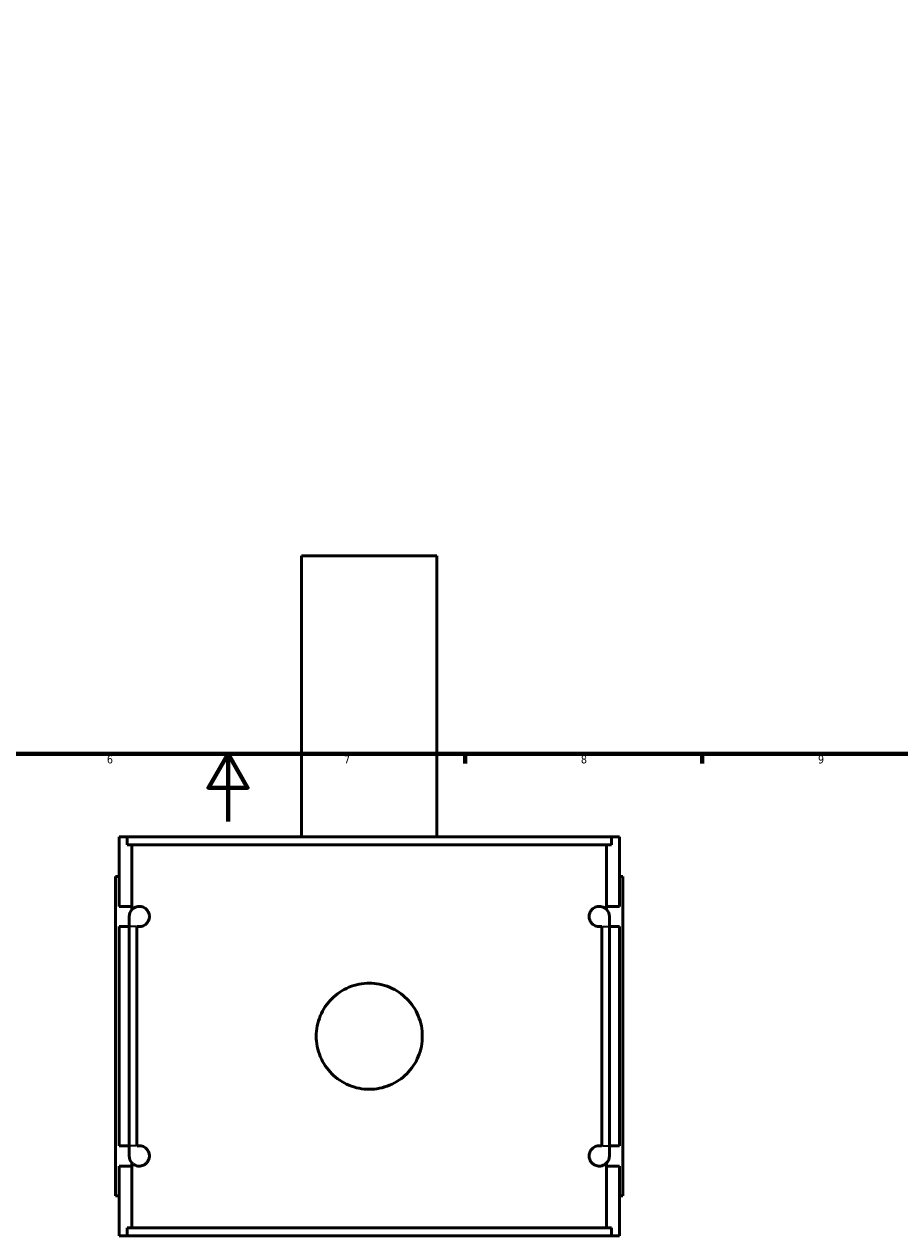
# Model space of a CAD drawing. Header units: millimetres. Extents: x -260 to 981, y -122 to 1159.
# Tile 3 of 8: x 360 to 619, y -122 to 236. Entities that reach past the tile are written whole.
import ezdxf

# ---------------------------------------------------------------- set-up
doc = ezdxf.new("R2010")
doc.units = ezdxf.units.MM
for name, color, linetype, lineweight in [('Border (ANSI)', 7, 'Continuous', 70), ('Visible (ANSI)', 7, 'Continuous', 50), ('Visible Narrow (ANSI)', 7, 'Continuous', 35)]:
    doc.layers.add(name, color=color, linetype=linetype, lineweight=lineweight)
doc.styles.add('Note Text (ANSI)', font='tahoma.ttf')

# ---------------------------------------------------------------- blocks, each defined once
blk = doc.blocks.new('Borders Default Border')
at = {"layer": 'Border (ANSI)'}
for p, q in [((490.58, 20), (490.58, 17.2)), ((560.67, 20), (560.67, 17.2))]:
    blk.add_line(p, q, dxfattribs=at)
at = {"layer": 'Border (ANSI)', "flags": 128}
for points in [[(20, 20), (20, 574), (821, 574), (821, 20), (20, 20)], [(420.5, 0), (420.5, 20), (414.73, 10), (426.27, 10), (420.5, 20)]]:
    blk.add_lwpolyline(points, dxfattribs=at)
at = {"layer": 'Border (ANSI)', "color": 5, "true_color": 0x0000ff, "char_height": 2.4, "attachment_point": 7, "style": 'Note Text (ANSI)'}
for s, insert in [('6', (384.69, 17.15)), ('7', (454.8, 17.2)), ('8', (524.84, 17.15)), ('9', (594.92, 17.15))]:
    blk.add_mtext(s, dxfattribs=dict(at, insert=insert))

msp = doc.modelspace()

# ---------------------------------------------------------------- linework, layer by layer
at = {"layer": 'Visible (ANSI)'}
for p, q in [((482.27, 78.53), (442.27, 78.53)), ((442.27, -4.47), (442.27, 78.53)), ((482.27, -4.47), (482.27, 78.53)), ((388.27, -4.47), (390.65, -4.47)), ((388.27, -25.07), (388.27, -4.47)), ((533.9, -4.47), (390.65, -4.47)), ((390.65, -6.83), (390.65, -4.47)), ((390.65, -6.83), (533.9, -6.83)), ((392.11, -25.07), (392.11, -6.83)), ((532.44, -25.07), (532.44, -6.83)), ((533.9, -4.47), (536.27, -4.47)), ((533.9, -4.47), (533.9, -6.83)), ((536.27, -25.07), (536.27, -4.47)), ((388.27, -16.27), (387.27, -16.27)), ((387.27, -110.67), (387.27, -16.27)), ((536.27, -16.27), (537.27, -16.27)), ((537.27, -110.67), (537.27, -16.27)), ((388.27, -25.07), (392.11, -25.07)), ((392.11, -25.99), (392.11, -25.07)), ((532.44, -25.99), (532.44, -25.07)), ((532.44, -25.07), (536.27, -25.07)), ((391.27, -28.07), (391.27, -31.07)), ((533.27, -31.07), (533.27, -28.07)), ((388.27, -95.87), (388.27, -31.07)), ((391.27, -31.07), (388.27, -31.07)), ((391.27, -95.87), (391.27, -31.07)), ((393.53, -31.07), (393.53, -95.87)), ((531.02, -95.87), (531.02, -31.07)), ((536.27, -31.07), (533.27, -31.07)), ((533.27, -31.07), (533.27, -95.87)), ((536.27, -95.87), (536.27, -31.07)), ((388.27, -95.87), (391.27, -95.87)), ((391.27, -95.87), (391.27, -98.87)), ((533.27, -95.87), (536.27, -95.87)), ((533.27, -98.87), (533.27, -95.87)), ((388.27, -122.47), (388.27, -101.87)), ((392.11, -101.87), (388.27, -101.87)), ((392.11, -101.87), (392.11, -100.95)), ((392.11, -120.11), (392.11, -101.87)), ((532.44, -101.87), (532.44, -100.95)), ((532.44, -120.11), (532.44, -101.87)), ((536.27, -101.87), (532.44, -101.87)), ((536.27, -122.47), (536.27, -101.87)), ((387.27, -110.67), (388.27, -110.67)), ((537.27, -110.67), (536.27, -110.67)), ((390.65, -120.11), (533.9, -120.11)), ((390.65, -122.47), (390.65, -120.11)), ((533.9, -120.11), (533.9, -122.47)), ((390.65, -122.47), (388.27, -122.47)), ((533.9, -122.47), (390.65, -122.47)), ((536.27, -122.47), (533.9, -122.47))]:
    msp.add_line(p, q, dxfattribs=at)
for centre, start, end in [((394.27, -28.07), 136.2041, 180), ((530.27, -28.07), 0, 43.7959), ((394.27, -98.87), 180, 223.7959), ((530.27, -98.87), 316.2041, 0)]:
    msp.add_arc(centre, 3, start, end, dxfattribs=at)
for points, knots in [([(392.11, -25.99), (392.3, -25.79), (392.52, -25.62), (393.21, -25.22), (393.73, -25.07), (394.62, -25.07), (395.04, -25.13), (395.68, -25.41), (395.9, -25.54), (396.34, -25.88), (396.55, -26.08), (396.87, -26.56), (397, -26.79), (397.16, -27.22), (397.2, -27.38), (397.26, -27.71), (397.27, -27.89), (397.27, -28.26), (397.26, -28.43), (397.2, -28.76), (397.16, -28.92), (397, -29.35), (396.87, -29.59), (396.55, -30.06), (396.34, -30.27), (395.9, -30.6), (395.68, -30.73), (395.04, -31.01), (394.62, -31.07), (394.02, -31.07), (393.77, -31.04), (393.53, -30.98)], [0.568463, 0.568463, 0.568463, 0.568463, 0.857378, 0.857378, 1.38035, 1.38035, 1.721593, 1.721593, 1.892214, 1.892214, 2.062836, 2.062836, 2.173445, 2.173445, 2.228749, 2.228749, 2.284054, 2.284054, 2.339358, 2.339358, 2.394663, 2.394663, 2.505272, 2.505272, 2.675893, 2.675893, 2.846515, 2.846515, 3.187758, 3.187758, 3.434099, 3.434099, 3.434099, 3.434099]), ([(531.02, -30.98), (530.78, -31.04), (530.53, -31.07), (529.92, -31.07), (529.51, -31.01), (528.86, -30.73), (528.64, -30.6), (528.21, -30.27), (528, -30.06), (527.67, -29.59), (527.54, -29.35), (527.39, -28.92), (527.35, -28.76), (527.29, -28.43), (527.27, -28.26), (527.27, -27.89), (527.29, -27.71), (527.35, -27.38), (527.39, -27.22), (527.54, -26.79), (527.67, -26.56), (528, -26.08), (528.21, -25.88), (528.64, -25.54), (528.86, -25.41), (529.51, -25.13), (529.92, -25.07), (530.81, -25.07), (531.34, -25.22), (532.02, -25.62), (532.25, -25.79), (532.44, -25.99)], [1.134009, 1.134009, 1.134009, 1.134009, 1.38035, 1.38035, 1.721593, 1.721593, 1.892214, 1.892214, 2.062836, 2.062836, 2.173445, 2.173445, 2.228749, 2.228749, 2.284054, 2.284054, 2.339358, 2.339358, 2.394663, 2.394663, 2.505272, 2.505272, 2.675893, 2.675893, 2.846515, 2.846515, 3.187758, 3.187758, 3.71073, 3.71073, 3.999645, 3.999645, 3.999645, 3.999645]), ([(477.95, -63.47), (477.95, -64.46), (477.86, -65.48), (477.46, -67.51), (477.16, -68.52), (476.36, -70.45), (475.86, -71.37), (474.71, -73.08), (474.05, -73.86), (472.67, -75.25), (471.88, -75.9), (470.17, -77.06), (469.25, -77.55), (467.32, -78.35), (466.31, -78.66), (464.28, -79.06), (463.26, -79.15), (461.29, -79.15), (460.26, -79.06), (458.24, -78.66), (457.23, -78.35), (455.3, -77.55), (454.37, -77.06), (452.66, -75.9), (451.88, -75.25), (450.49, -73.86), (449.84, -73.08), (448.69, -71.37), (448.19, -70.45), (447.39, -68.52), (447.09, -67.51), (446.69, -65.48), (446.59, -64.46), (446.59, -62.48), (446.69, -61.46), (447.09, -59.43), (447.39, -58.43), (448.19, -56.5), (448.69, -55.57), (449.84, -53.86), (450.49, -53.08), (451.88, -51.69), (452.66, -51.04), (454.37, -49.89), (455.3, -49.39), (457.23, -48.59), (458.24, -48.28), (460.26, -47.89), (461.29, -47.79), (463.26, -47.79), (464.28, -47.89), (466.31, -48.28), (467.32, -48.59), (469.25, -49.39), (470.17, -49.89), (471.88, -51.04), (472.67, -51.69), (474.05, -53.08), (474.71, -53.86), (475.86, -55.57), (476.36, -56.5), (477.16, -58.43), (477.46, -59.43), (477.86, -61.46), (477.95, -62.48), (477.95, -63.47)], [0, 0, 0, 0, 0.296374, 0.296374, 0.592747, 0.592747, 0.889121, 0.889121, 1.185495, 1.185495, 1.481844, 1.481844, 1.778193, 1.778193, 2.074543, 2.074543, 2.370892, 2.370892, 2.667242, 2.667242, 2.963591, 2.963591, 3.259941, 3.259941, 3.55629, 3.55629, 3.852664, 3.852664, 4.149037, 4.149037, 4.445411, 4.445411, 4.741784, 4.741784, 5.038158, 5.038158, 5.334532, 5.334532, 5.630905, 5.630905, 5.927279, 5.927279, 6.223628, 6.223628, 6.519978, 6.519978, 6.816327, 6.816327, 7.112677, 7.112677, 7.409026, 7.409026, 7.705376, 7.705376, 8.001725, 8.001725, 8.298074, 8.298074, 8.594448, 8.594448, 8.890822, 8.890822, 9.187195, 9.187195, 9.483569, 9.483569, 9.483569, 9.483569]), ([(393.53, -95.97), (393.77, -95.9), (394.02, -95.87), (394.62, -95.87), (395.04, -95.93), (395.68, -96.21), (395.9, -96.34), (396.34, -96.68), (396.55, -96.88), (396.87, -97.36), (397, -97.59), (397.16, -98.02), (397.2, -98.18), (397.26, -98.51), (397.27, -98.69), (397.27, -99.06), (397.26, -99.23), (397.2, -99.56), (397.16, -99.72), (397, -100.15), (396.87, -100.39), (396.55, -100.86), (396.34, -101.07), (395.9, -101.4), (395.68, -101.53), (395.04, -101.81), (394.62, -101.87), (393.73, -101.87), (393.21, -101.72), (392.52, -101.32), (392.3, -101.15), (392.11, -100.95)], [1.134009, 1.134009, 1.134009, 1.134009, 1.38035, 1.38035, 1.721593, 1.721593, 1.892214, 1.892214, 2.062836, 2.062836, 2.173445, 2.173445, 2.228749, 2.228749, 2.284054, 2.284054, 2.339358, 2.339358, 2.394663, 2.394663, 2.505272, 2.505272, 2.675893, 2.675893, 2.846515, 2.846515, 3.187758, 3.187758, 3.71073, 3.71073, 3.999645, 3.999645, 3.999645, 3.999645]), ([(532.44, -100.95), (532.25, -101.15), (532.02, -101.32), (531.34, -101.72), (530.81, -101.87), (529.92, -101.87), (529.51, -101.81), (528.86, -101.53), (528.64, -101.4), (528.21, -101.07), (528, -100.86), (527.67, -100.39), (527.54, -100.15), (527.39, -99.72), (527.35, -99.56), (527.29, -99.23), (527.27, -99.06), (527.27, -98.69), (527.29, -98.51), (527.35, -98.18), (527.39, -98.02), (527.54, -97.59), (527.67, -97.36), (528, -96.88), (528.21, -96.68), (528.64, -96.34), (528.86, -96.21), (529.51, -95.93), (529.92, -95.87), (530.53, -95.87), (530.78, -95.9), (531.02, -95.97)], [0.568463, 0.568463, 0.568463, 0.568463, 0.857378, 0.857378, 1.38035, 1.38035, 1.721593, 1.721593, 1.892214, 1.892214, 2.062836, 2.062836, 2.173445, 2.173445, 2.228749, 2.228749, 2.284054, 2.284054, 2.339358, 2.339358, 2.394663, 2.394663, 2.505272, 2.505272, 2.675893, 2.675893, 2.846515, 2.846515, 3.187758, 3.187758, 3.434099, 3.434099, 3.434099, 3.434099])]:
    msp.add_open_spline(points, degree=3, knots=knots, dxfattribs=at)
for points in [[(393.53, -30.98), (393.53, -31.01), (393.53, -31.04), (393.53, -31.07)], [(531.02, -31.07), (531.02, -31.04), (531.02, -31.01), (531.02, -30.98)], [(393.53, -95.87), (393.53, -95.9), (393.53, -95.93), (393.53, -95.97)], [(531.02, -95.97), (531.02, -95.93), (531.02, -95.9), (531.02, -95.87)]]:
    msp.add_open_spline(points, degree=3, dxfattribs=at)
at = {"layer": 'Visible Narrow (ANSI)'}
for p, q in [((393.34, -31.07), (391.28, -31.07)), ((531.21, -31.07), (533.27, -31.07)), ((393.34, -95.87), (391.28, -95.87)), ((531.21, -95.87), (533.27, -95.87))]:
    msp.add_line(p, q, dxfattribs=at)

# ---------------------------------------------------------------- block references
msp.add_blockref('Borders Default Border', (0, 0))

doc.saveas('drawing.dxf')
